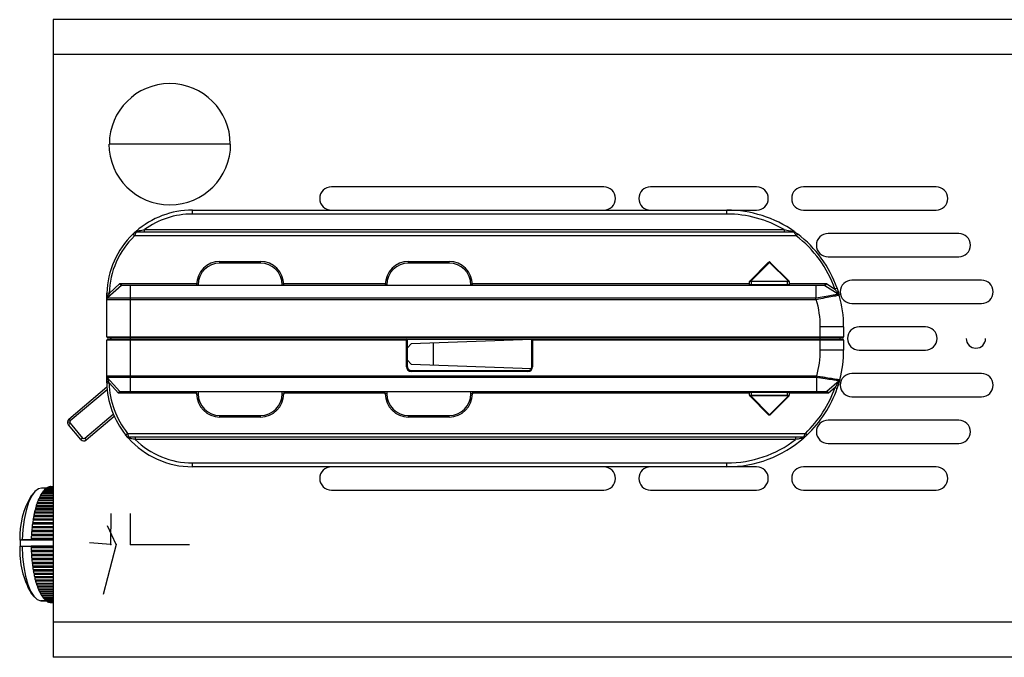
# Model space of a CAD drawing. Header units: millimetres. Extents: x -70 to 195, y -319 to -209.
# Tile 1 of 6: x -70 to 56, y -305 to -223. Entities that reach past the tile are written whole.
import ezdxf

# ---------------------------------------------------------------- set-up
doc = ezdxf.new("R2010")
doc.units = ezdxf.units.MM
doc.header["$PDSIZE"] = -1

msp = doc.modelspace()

# ---------------------------------------------------------------- linework, layer by layer
at = {"color": 7, "linetype": 'Continuous', "lineweight": 25}
for p, q in [((66.64, -222.67), (-65.86, -222.67)), ((-65.86, -222.67), (-65.86, -304.67)), ((66.64, -227.17), (-65.86, -227.17)), ((-43.1, -238.67), (-58.63, -238.67)), ((4.91, -244.17), (-30.09, -244.17)), ((24.56, -244.17), (10.91, -244.17)), ((47.61, -244.17), (30.56, -244.17)), ((-47.96, -247.17), (24.56, -247.17)), ((-47.96, -247.67), (-47.96, -247.17)), ((20.74, -247.67), (-47.96, -247.67)), ((20.74, -247.67), (20.74, -247.17)), ((30.56, -247.17), (47.61, -247.17)), ((-55.39, -250.47), (-55.6, -250.26)), ((-55.53, -250.19), (-55.21, -249.9)), ((29.63, -250.47), (-55.39, -250.47)), ((-55.22, -249.91), (-55.23, -249.91)), ((-55.18, -249.97), (29.37, -249.97)), ((-54.13, -249.97), (-54.13, -249.67)), ((-54.13, -249.67), (28.08, -249.67)), ((28.08, -249.67), (28.08, -249.97)), ((29.39, -249.92), (29.4, -249.96)), ((29.4, -249.93), (29.39, -249.93)), ((29.42, -249.94), (29.46, -249.97)), ((29.56, -249.97), (29.56, -249.97)), ((29.82, -250.23), (29.63, -250.47)), ((50.53, -250.17), (33.74, -250.17)), ((-44.42, -253.97), (-44.42, -253.77)), ((-44.42, -253.77), (-39.22, -253.77)), ((-39.22, -253.97), (-44.42, -253.97)), ((-39.22, -253.97), (-39.22, -253.77)), ((-20.17, -253.97), (-20.17, -253.77)), ((-20.17, -253.77), (-14.97, -253.77)), ((-14.97, -253.97), (-20.17, -253.97)), ((-14.97, -253.97), (-14.97, -253.77)), ((23.67, -256.29), (26.04, -253.91)), ((26.22, -253.88), (23.81, -256.29)), ((28.61, -256.26), (26.22, -253.88)), ((26.29, -253.88), (28.68, -256.26)), ((33.74, -253.17), (50.53, -253.17)), ((-57.07, -256.85), (-58.86, -258.46)), ((-58.66, -257.87), (-57.27, -256.62)), ((-57.27, -256.62), (-47.42, -256.62)), ((-55.96, -256.82), (32.18, -256.82)), ((-55.96, -256.85), (-55.96, -258.46)), ((32.17, -256.85), (-55.96, -256.85)), ((-47.42, -256.82), (-47.42, -256.77)), ((-47.42, -256.77), (-47.22, -256.77)), ((-47.22, -256.77), (-47.22, -256.82)), ((-36.42, -256.77), (-36.22, -256.77)), ((-36.42, -256.82), (-36.42, -256.77)), ((-36.22, -256.62), (-23.16, -256.62)), ((-36.22, -256.77), (-36.22, -256.82)), ((-22.97, -256.77), (-23.17, -256.77)), ((-23.17, -256.82), (-23.17, -256.77)), ((-22.97, -256.77), (-22.97, -256.82)), ((-11.97, -256.77), (-12.17, -256.77)), ((-12.17, -256.82), (-12.17, -256.77)), ((-11.97, -256.62), (23.64, -256.62)), ((-11.97, -256.77), (-11.97, -256.82)), ((23.64, -256.81), (23.64, -256.36)), ((23.64, -256.72), (28.74, -256.72)), ((23.84, -256.29), (23.84, -256.82)), ((23.84, -256.29), (28.54, -256.29)), ((28.54, -256.36), (23.84, -256.36)), ((28.54, -256.82), (28.54, -256.29)), ((28.74, -256.36), (28.74, -256.72)), ((28.74, -256.62), (33.54, -256.62)), ((28.74, -256.76), (28.74, -256.82)), ((32.17, -256.85), (32.17, -258.46)), ((33.32, -256.84), (35.05, -257.95)), ((33.54, -256.62), (34.61, -257.31)), ((53.46, -256.17), (36.81, -256.17)), ((-58.66, -257.87), (-58.96, -257.86)), ((-58.96, -258.17), (-58.96, -257.86)), ((-58.66, -257.87), (-58.74, -258.09)), ((34.89, -257.21), (34.61, -257.31)), ((-58.96, -263.47), (-58.96, -258.68)), ((-55.96, -258.46), (32.17, -258.46)), ((32.22, -258.68), (-55.96, -258.68)), ((-55.96, -258.68), (-55.96, -268.49)), ((36.81, -259.17), (53.46, -259.17)), ((32.74, -265.17), (32.74, -262.17)), ((35.74, -262.17), (32.74, -262.17)), ((35.74, -262.17), (35.74, -263.47)), ((46.24, -262.17), (37.74, -262.17)), ((-58.96, -263.47), (35.74, -263.47)), ((-58.96, -268.49), (-58.96, -263.87)), ((-20.33, -263.87), (-58.96, -263.87)), ((35.64, -263.57), (-58.86, -263.57)), ((-58.86, -263.77), (-20.43, -263.77)), ((-58.46, -263.57), (-58.46, -263.77)), ((-20.43, -267.3), (-20.43, -263.77)), ((-20.33, -267.3), (-20.33, -263.77)), ((-20.33, -263.77), (-4.33, -263.77)), ((-19.83, -264.36), (-20.33, -264.89)), ((-4.33, -263.81), (-19.83, -264.36)), ((-16.99, -267.09), (-16.99, -264.26)), ((-4.33, -267.3), (-4.33, -263.77)), ((35.74, -263.87), (-4.33, -263.87)), ((-4.23, -263.77), (-4.23, -267.3)), ((-4.23, -263.77), (35.64, -263.77)), ((35.24, -263.57), (35.24, -263.77)), ((35.74, -263.87), (35.74, -265.17)), ((35.74, -265.17), (32.74, -265.17)), ((37.74, -265.17), (46.24, -265.17)), ((-20.33, -266.45), (-19.83, -266.99)), ((-19.83, -266.99), (-4.38, -267.53)), ((-20.33, -267.3), (-20.43, -267.3)), ((-19.83, -267.8), (-19.83, -267.9)), ((-19.83, -267.8), (-4.83, -267.8)), ((-4.83, -267.9), (-19.83, -267.9)), ((-4.83, -267.8), (-4.83, -267.9)), ((-4.33, -267.3), (-4.23, -267.3)), ((53.46, -268.17), (36.81, -268.17)), ((-58.96, -269.39), (-58.96, -269.17)), ((-58.96, -269.39), (-58.66, -269.39)), ((-58.89, -268.69), (-57.27, -270.49)), ((-57.46, -270.72), (-58.66, -269.39)), ((-55.96, -268.49), (32.27, -268.49)), ((32.24, -268.69), (-55.96, -268.69)), ((-55.96, -268.69), (-55.96, -270.49)), ((32.24, -268.69), (32.24, -270.49)), ((35.16, -269.11), (33.59, -270.5)), ((-63.84, -274.05), (-58.94, -269.91)), ((-58.91, -270.28), (-63.65, -274.28)), ((-47.42, -270.72), (-57.46, -270.72)), ((-57.26, -270.49), (-57.24, -270.51)), ((-55.96, -270.49), (32.24, -270.49)), ((32.24, -270.52), (-55.96, -270.52)), ((-47.42, -270.77), (-47.42, -270.52)), ((-47.42, -270.77), (-47.22, -270.77)), ((-47.22, -270.52), (-47.22, -270.77)), ((-36.42, -270.77), (-36.42, -270.52)), ((-36.42, -270.77), (-36.22, -270.77)), ((-36.22, -270.52), (-36.22, -270.77)), ((-23.17, -270.72), (-36.22, -270.72)), ((-23.17, -270.77), (-23.17, -270.52)), ((-22.97, -270.77), (-23.17, -270.77)), ((-22.97, -270.52), (-22.97, -270.77)), ((-12.17, -270.77), (-12.17, -270.52)), ((-11.97, -270.77), (-12.17, -270.77)), ((-11.97, -270.52), (-11.97, -270.77)), ((23.64, -270.72), (-11.97, -270.72)), ((23.64, -270.59), (23.64, -270.52)), ((28.74, -270.62), (23.64, -270.62)), ((23.64, -270.98), (23.64, -270.62)), ((23.84, -270.52), (23.84, -271.05)), ((28.54, -271.05), (28.54, -270.52)), ((28.74, -270.54), (28.74, -270.98)), ((33.79, -270.72), (28.74, -270.72)), ((34.63, -269.98), (33.79, -270.72)), ((34.63, -269.98), (34.91, -270.08)), ((26.04, -273.43), (23.67, -271.06)), ((23.81, -271.06), (26.22, -273.47)), ((23.84, -270.98), (28.54, -270.98)), ((28.54, -271.05), (23.84, -271.05)), ((26.22, -273.47), (28.61, -271.08)), ((28.68, -271.08), (26.29, -273.47)), ((36.81, -271.17), (53.46, -271.17)), ((-63.72, -274.43), (-64.02, -274.43)), ((-63.9, -274.76), (-63.67, -274.56)), ((-63.84, -274.05), (-63.65, -274.28)), ((-63.67, -274.56), (-62.06, -276.47)), ((-61.78, -276.5), (-58.12, -273.4)), ((-57.99, -273.69), (-61.59, -276.73)), ((-44.42, -273.57), (-39.22, -273.57)), ((-44.42, -273.77), (-44.42, -273.57)), ((-39.22, -273.77), (-44.42, -273.77)), ((-39.22, -273.77), (-39.22, -273.57)), ((-20.17, -273.57), (-14.97, -273.57)), ((-20.17, -273.77), (-20.17, -273.57)), ((-14.97, -273.77), (-20.17, -273.77)), ((-14.97, -273.77), (-14.97, -273.57)), ((50.53, -274.17), (33.74, -274.17)), ((-62.29, -276.67), (-63.9, -274.76)), ((-62.06, -276.47), (-62.29, -276.67)), ((-61.78, -276.5), (-61.59, -276.73)), ((-56.54, -276.06), (-56.31, -275.87)), ((-56.25, -276.41), (-56.54, -276.06)), ((-56.37, -276.27), (-56.37, -276.27)), ((-56.31, -275.87), (30.82, -275.87)), ((-56.27, -276.38), (-56.23, -276.43)), ((-56.19, -276.47), (-56.21, -276.44)), ((-56.21, -276.46), (-56.2, -276.46)), ((30.6, -276.37), (-56.14, -276.37)), ((-55.31, -276.37), (-55.31, -276.67)), ((29.57, -276.67), (-55.31, -276.67)), ((29.57, -276.37), (29.57, -276.67)), ((30.65, -276.43), (30.63, -276.45)), ((30.64, -276.44), (30.64, -276.43)), ((30.82, -275.87), (31.02, -276.09)), ((33.74, -277.17), (50.53, -277.17)), ((-47.96, -279.67), (20.74, -279.67)), ((-47.96, -280.17), (-47.96, -279.67)), ((24.56, -280.17), (-47.96, -280.17)), ((20.74, -280.17), (20.74, -279.67)), ((47.61, -280.17), (30.56, -280.17)), ((-68.26, -283.42), (-68.66, -283.89)), ((-66.72, -282.92), (-67.35, -282.92)), ((-65.86, -283.43), (-67.22, -283.43)), ((-67.15, -283.35), (-67.17, -283.43)), ((-67.15, -283.35), (-65.86, -283.35)), ((-65.86, -283.23), (-67.06, -283.23)), ((-66.99, -283.16), (-67, -283.23)), ((-66.99, -283.16), (-65.86, -283.16)), ((-65.86, -283.06), (-66.89, -283.06)), ((-66.82, -283), (-66.83, -283.06)), ((-66.82, -283), (-65.86, -283)), ((-65.86, -282.92), (-66.72, -282.92)), ((-66.65, -282.88), (-66.66, -282.92)), ((-66.65, -282.88), (-65.86, -282.88)), ((-65.86, -282.82), (-66.54, -282.82)), ((-66.47, -282.79), (-66.48, -282.82)), ((-66.47, -282.79), (-65.86, -282.79)), ((-65.86, -282.75), (-66.37, -282.75)), ((-66.29, -282.74), (-66.3, -282.75)), ((-66.29, -282.74), (-65.86, -282.74)), ((-65.86, -282.73), (-66.19, -282.73)), ((-66.12, -282.72), (-65.86, -282.72)), ((-66.12, -282.72), (-66.12, -282.73)), ((-30.09, -283.17), (4.91, -283.17)), ((10.91, -283.17), (24.56, -283.17)), ((30.56, -283.17), (47.61, -283.17)), ((-65.86, -284.57), (-67.81, -284.57)), ((-67.76, -284.44), (-65.86, -284.44)), ((-67.76, -284.44), (-67.76, -284.57)), ((-65.86, -284.24), (-67.67, -284.24)), ((-67.62, -284.12), (-65.86, -284.12)), ((-67.62, -284.12), (-67.62, -284.24)), ((-65.86, -283.94), (-67.53, -283.94)), ((-67.47, -283.83), (-67.48, -283.94)), ((-67.47, -283.83), (-65.86, -283.83)), ((-65.86, -283.67), (-67.38, -283.67)), ((-67.31, -283.57), (-67.32, -283.67)), ((-67.31, -283.57), (-65.86, -283.57)), ((-68.24, -285.97), (-65.86, -285.97)), ((-68.24, -285.97), (-68.23, -286.11)), ((-68.12, -285.7), (-68.17, -285.71)), ((-65.86, -285.71), (-68.17, -285.71)), ((-68.13, -285.55), (-65.86, -285.55)), ((-68.13, -285.55), (-68.12, -285.7)), ((-68.12, -285.7), (-65.86, -285.7)), ((-68.01, -285.3), (-68.06, -285.31)), ((-65.86, -285.31), (-68.06, -285.31)), ((-68.02, -285.15), (-65.86, -285.15)), ((-68.02, -285.15), (-68.01, -285.3)), ((-68.01, -285.3), (-65.86, -285.3)), ((-65.86, -284.93), (-67.94, -284.93)), ((-67.89, -284.78), (-65.86, -284.78)), ((-67.89, -284.78), (-67.89, -284.93)), ((-68.4, -287), (-68.45, -287.05)), ((-65.86, -287.05), (-68.45, -287.05)), ((-68.42, -286.86), (-65.86, -286.86)), ((-68.42, -286.86), (-68.4, -287)), ((-68.4, -287), (-65.86, -287)), ((-68.32, -286.55), (-68.37, -286.59)), ((-65.86, -286.59), (-68.37, -286.59)), ((-68.33, -286.41), (-65.86, -286.41)), ((-68.33, -286.41), (-68.32, -286.55)), ((-68.32, -286.55), (-65.86, -286.55)), ((-68.23, -286.11), (-68.28, -286.14)), ((-65.86, -286.14), (-68.28, -286.14)), ((-68.23, -286.11), (-65.86, -286.11)), ((-68.58, -288.45), (-68.62, -288.53)), ((-68.6, -288.32), (-65.86, -288.32)), ((-68.6, -288.32), (-68.58, -288.45)), ((-68.58, -288.45), (-65.86, -288.45)), ((-68.53, -287.96), (-68.57, -288.02)), ((-65.86, -288.02), (-68.57, -288.02)), ((-68.55, -287.83), (-65.86, -287.83)), ((-68.55, -287.83), (-68.53, -287.96)), ((-68.53, -287.96), (-65.86, -287.96)), ((-68.47, -287.47), (-68.52, -287.53)), ((-65.86, -287.53), (-68.52, -287.53)), ((-68.49, -287.34), (-65.86, -287.34)), ((-68.49, -287.34), (-68.47, -287.47)), ((-68.47, -287.47), (-65.86, -287.47)), ((-70.03, -289.6), (-70.12, -289.59)), ((-70.04, -290.38), (-70.03, -289.59)), ((-70.03, -289.59), (-70.03, -289.58)), ((-65.86, -289.59), (-70.03, -289.59)), ((-70.03, -289.59), (-70.03, -289.59)), ((-68.6, -289.58), (-69.83, -289.58)), ((-68.67, -289.35), (-65.86, -289.35)), ((-68.67, -289.35), (-68.63, -289.46)), ((-68.63, -289.46), (-68.67, -289.55)), ((-65.86, -289.55), (-68.67, -289.55)), ((-68.67, -289.55), (-68.67, -289.57)), ((-68.67, -289.57), (-68.6, -289.58)), ((-68.67, -289.57), (-65.86, -289.57)), ((-68.61, -288.95), (-68.65, -289.04)), ((-65.86, -289.04), (-68.65, -289.04)), ((-68.64, -288.83), (-65.86, -288.83)), ((-68.64, -288.83), (-68.61, -288.95)), ((-68.63, -289.46), (-65.86, -289.46)), ((-65.86, -288.53), (-68.62, -288.53)), ((-68.61, -288.95), (-65.86, -288.95)), ((-70.13, -290.39), (-70.05, -290.38)), ((-70.05, -290.38), (-70.04, -290.38)), ((-70.05, -290.39), (-69.83, -290.38)), ((-69.83, -290.38), (-68.68, -290.38)), ((-68.68, -290.37), (-68.68, -290.38)), ((-65.86, -290.37), (-68.68, -290.37)), ((-68.68, -290.38), (-65.86, -290.38)), ((-68.68, -290.38), (-68.64, -290.48)), ((-68.64, -290.48), (-68.68, -290.59)), ((-65.86, -290.59), (-68.68, -290.59)), ((-68.67, -290.9), (-65.86, -290.9)), ((-68.67, -290.9), (-68.63, -291)), ((-68.63, -291), (-68.66, -291.11)), ((-68.64, -290.48), (-65.86, -290.48)), ((-68.63, -291), (-65.86, -291)), ((-65.86, -291.11), (-68.66, -291.11)), ((-68.65, -291.42), (-65.86, -291.42)), ((-68.65, -291.42), (-68.6, -291.5)), ((-68.6, -291.5), (-68.63, -291.62)), ((-65.86, -291.62), (-68.63, -291.62)), ((-68.61, -291.93), (-65.86, -291.93)), ((-68.61, -291.93), (-68.57, -292)), ((-68.6, -291.5), (-65.86, -291.5)), ((-68.57, -292), (-68.59, -292.13)), ((-65.86, -292.13), (-68.59, -292.13)), ((-68.57, -292), (-65.86, -292)), ((-68.56, -292.43), (-65.86, -292.43)), ((-68.56, -292.43), (-68.52, -292.5)), ((-68.52, -292.5), (-68.54, -292.63)), ((-65.86, -292.63), (-68.54, -292.63)), ((-68.52, -292.5), (-65.86, -292.5)), ((-68.5, -292.92), (-65.86, -292.92)), ((-68.5, -292.92), (-68.46, -292.98)), ((-68.46, -292.98), (-68.47, -293.11)), ((-65.86, -293.11), (-68.47, -293.11)), ((-68.46, -292.98), (-65.86, -292.98)), ((-68.43, -293.4), (-65.86, -293.4)), ((-68.43, -293.4), (-68.38, -293.44)), ((-68.38, -293.44), (-68.4, -293.58)), ((-68.38, -293.44), (-65.86, -293.44)), ((-65.86, -293.58), (-68.4, -293.58)), ((-68.35, -293.86), (-65.86, -293.86)), ((-68.35, -293.86), (-68.3, -293.89)), ((-68.3, -293.89), (-68.31, -294.04)), ((-65.86, -294.04), (-68.31, -294.04)), ((-68.3, -293.89), (-65.86, -293.89)), ((-68.25, -294.3), (-65.86, -294.3)), ((-68.25, -294.3), (-68.21, -294.33)), ((-68.21, -294.33), (-65.86, -294.33)), ((-68.21, -294.33), (-68.21, -294.47)), ((-65.86, -294.47), (-68.21, -294.47)), ((-68.15, -294.72), (-65.86, -294.72)), ((-68.15, -294.72), (-68.1, -294.74)), ((-68.1, -294.74), (-68.11, -294.89)), ((-68.1, -294.74), (-65.86, -294.74)), ((-65.86, -294.89), (-68.11, -294.89)), ((-68.04, -295.12), (-65.86, -295.12)), ((-68.04, -295.12), (-67.99, -295.13)), ((-67.99, -295.13), (-65.86, -295.13)), ((-67.99, -295.13), (-67.99, -295.28)), ((-65.86, -295.28), (-67.99, -295.28)), ((-67.92, -295.5), (-65.86, -295.5)), ((-67.86, -295.5), (-67.86, -295.64)), ((-65.86, -295.64), (-67.86, -295.64)), ((-67.78, -295.85), (-65.86, -295.85)), ((-67.73, -295.85), (-67.73, -295.98)), ((-65.86, -295.98), (-67.73, -295.98)), ((-68.66, -296.46), (-68.26, -296.93)), ((-67.64, -296.17), (-65.86, -296.17)), ((-67.59, -296.17), (-67.59, -296.29)), ((-65.86, -296.29), (-67.59, -296.29)), ((-67.5, -296.47), (-65.86, -296.47)), ((-67.45, -296.47), (-67.44, -296.57)), ((-65.86, -296.57), (-67.44, -296.57)), ((-67.34, -296.73), (-65.86, -296.73)), ((-67.29, -296.73), (-67.28, -296.83)), ((-65.86, -296.83), (-67.28, -296.83)), ((-67.18, -296.96), (-65.86, -296.96)), ((-67.13, -296.96), (-67.12, -297.04)), ((-65.86, -297.04), (-67.12, -297.04)), ((-67.02, -297.16), (-65.86, -297.16)), ((-66.96, -297.16), (-66.95, -297.23)), ((-65.86, -297.23), (-66.95, -297.23)), ((-66.85, -297.32), (-65.86, -297.32)), ((-66.79, -297.32), (-66.78, -297.38)), ((-67.42, -297.42), (-67.35, -297.42)), ((-66.72, -297.42), (-67.42, -297.42)), ((-67.35, -297.42), (-66.72, -297.42)), ((-65.86, -297.38), (-66.78, -297.38)), ((-66.68, -297.45), (-65.86, -297.45)), ((-66.62, -297.45), (-66.61, -297.49)), ((-65.86, -297.49), (-66.61, -297.49)), ((-66.5, -297.54), (-65.86, -297.54)), ((-66.44, -297.54), (-66.43, -297.57)), ((-65.86, -297.57), (-66.43, -297.57)), ((-66.33, -297.6), (-65.86, -297.6)), ((-66.26, -297.6), (-66.26, -297.61)), ((-65.86, -297.61), (-66.26, -297.61)), ((-66.15, -297.62), (-65.86, -297.62)), ((66.64, -300.17), (-65.86, -300.17)), ((66.64, -304.67), (-65.86, -304.67))]:
    msp.add_line(p, q, dxfattribs=at)
at = {"color": 7, "linetype": 'Continuous'}
for p, q in [((-58.43, -290.17), (-58.39, -286.16)), ((-55.89, -290.17), (-55.89, -286.16)), ((-57.77, -290.17), (-58.87, -287.76)), ((-58.43, -290.17), (-61.17, -289.95)), ((-57.77, -290.17), (-59.42, -296.59)), ((-55.89, -290.17), (-48.35, -290.17))]:
    msp.add_line(p, q, dxfattribs=at)
at = {"color": 7, "linetype": 'Continuous', "lineweight": 25, "flags": 128}
for points in [[(-58.74, -258.09), (-58.79, -258.1), (-58.83, -258.1), (-58.87, -258.11), (-58.9, -258.12), (-58.93, -258.13), (-58.95, -258.15), (-58.96, -258.16), (-58.96, -258.17)], [(-67.35, -282.92), (-67.75, -283.02), (-68.21, -283.37), (-68.63, -283.96), (-69.01, -284.77), (-69.33, -285.78), (-69.58, -286.95), (-69.74, -288.23), (-69.83, -289.58)], [(-70.03, -289.58), (-70.09, -289.59), (-70.12, -289.59)], [(-69.83, -289.58), (-69.94, -289.58), (-70.03, -289.59)], [(-69.83, -290.38), (-69.78, -291.74), (-69.63, -293.04), (-69.41, -294.24), (-69.11, -295.3), (-68.75, -296.17), (-68.33, -296.83), (-67.89, -297.25), (-67.42, -297.42)]]:
    msp.add_lwpolyline(points, dxfattribs=at)
at = {"color": 7, "linetype": 'Continuous', "lineweight": 25}
for centre, radius, start, end in [((-50.86, -238.67), 7.77, 0, 180), ((-50.86, -238.67), 7.82, 180, 0), ((-30.09, -245.67), 1.5, 90, 270), ((4.91, -245.67), 1.5, 270, 90), ((10.91, -245.67), 1.5, 90, 270), ((24.56, -245.67), 1.5, 270, 90), ((30.56, -245.67), 1.5, 90, 270), ((47.61, -245.67), 1.5, 270, 90), ((-47.96, -258.17), 11, 90, 131.2176), ((-47.96, -258.17), 10.5, 90, 125.9506), ((20.74, -262.17), 15, 54.785, 90), ((20.74, -262.17), 14.5, 59.5497, 90), ((-47.96, -258.17), 11, 133.9764, 178.3877), ((-47.96, -258.17), 10.7, 133.9764, 178.3877), ((-55.18, -250.27), 0.3, 113.598, 132.4117), ((-55.18, -250.27), 0.3, 90, 103.6393), ((29.37, -250.27), 0.3, 54.0494, 90), ((20.74, -262.17), 14.7, 19.3207, 52.7421), ((20.74, -262.17), 15, 19.3207, 52.7421), ((33.74, -251.67), 1.5, 90, 270), ((50.53, -251.67), 1.5, 270, 90), ((-44.42, -256.77), 3, 90, 180), ((-44.42, -256.77), 2.8, 90, 180), ((-39.22, -256.77), 3, 0, 90), ((-39.22, -256.77), 2.8, 0, 90), ((-20.17, -256.77), 3, 90, 180), ((-20.17, -256.77), 2.8, 90, 180), ((-14.97, -256.77), 3, 0, 90), ((-14.97, -256.77), 2.8, 0, 90), ((26.26, -253.93), 0.0619, 55.1431, 124.8569), ((-57.02, -256.91), 0.0901, 90.3571, 136.3543), ((23.73, -256.35), 0.0908, 135.4111, 184.3811), ((23.74, -256.36), 0.1, 135, 180), ((24.1, -256.44), 0.321, 153.1663, 166.6259), ((28.64, -256.32), 0.0619, 55.1431, 124.8569), ((28.53, -256.41), 0.164, 27.2738, 62.7262), ((28.63, -256.3), 0.0619, 325.1431, 34.8569), ((28.64, -256.36), 0.1, 0, 45), ((33.29, -256.91), 0.0845, 51.2224, 89.6924), ((36.81, -257.67), 1.5, 90, 270), ((53.46, -257.67), 1.5, 270, 90), ((20.74, -262.17), 15, 360, 15.6588), ((20.74, -262.17), 12, 0, 16.9146), ((37.74, -263.67), 1.5, 90, 270), ((46.24, -263.67), 1.5, 270, 90), ((-58.86, -263.47), 0.1, 180, 270), ((-58.86, -263.87), 0.1, 90, 180), ((-58.56, -263.67), 0.1, 270, 90), ((-20.43, -263.87), 0.1, 0, 90), ((-4.23, -263.87), 0.1, 90, 180), ((35.64, -263.47), 0.1, 270, 0), ((35.64, -263.87), 0.1, 0, 90), ((52.74, -263.67), 1.25, 180, 0), ((20.74, -265.17), 12, 343.9791, 360), ((20.74, -265.17), 15, 345.3912, 0), ((-19.83, -267.3), 0.6, 180, 270), ((-19.83, -267.3), 0.5, 180, 270), ((-4.83, -267.3), 0.6, 270, 0), ((-4.83, -267.3), 0.5, 270, 0), ((36.81, -269.67), 1.5, 90, 270), ((53.46, -269.67), 1.5, 270, 90), ((-58.77, -268.82), 0.404, 241.1138, 277.4281), ((-47.96, -269.17), 11, 181.1403, 218.768), ((-47.96, -269.17), 10.7, 181.1403, 218.768), ((-57.21, -270.43), 0.0925, 218.1453, 269.5989), ((-44.42, -270.77), 3, 180, 270), ((-44.42, -270.77), 2.8, 180, 270), ((-39.22, -270.77), 2.8, 270, 0), ((-39.22, -270.77), 3, 270, 0), ((-20.17, -270.77), 3, 180, 270), ((-20.17, -270.77), 2.8, 180, 270), ((-14.97, -270.77), 3, 270, 0), ((-14.97, -270.77), 2.8, 270, 0), ((20.74, -265.17), 14.7, 313.2901, 340.9246), ((20.74, -265.17), 15, 313.2901, 340.9246), ((33.54, -270.43), 0.09, 270.3551, 316.0882), ((23.74, -270.98), 0.1, 180, 225), ((23.73, -270.99), 0.0908, 175.6189, 224.5889), ((24.1, -270.91), 0.321, 193.3741, 206.8337), ((28.53, -270.94), 0.164, 297.2738, 332.7262), ((28.64, -271.03), 0.0619, 235.1431, 304.8569), ((28.63, -271.05), 0.0619, 325.1431, 34.8569), ((28.64, -270.98), 0.1, 315, 0), ((-63.52, -274.43), 0.5, 130.191, 220.191), ((-63.52, -274.43), 0.2, 130.191, 220.191), ((26.26, -273.42), 0.0619, 235.1431, 304.8569), ((33.74, -275.67), 1.5, 90, 270), ((50.53, -275.67), 1.5, 270, 90), ((-61.91, -276.34), 0.5, 220.191, 310.191), ((-61.91, -276.34), 0.2, 220.191, 310.191), ((-56.14, -276.07), 0.3, 236.1997, 270), ((-47.96, -269.17), 11, 221.584, 270), ((-47.96, -269.17), 10.5, 225.5847, 270), ((20.74, -265.17), 15, 270, 311.2679), ((20.74, -265.17), 14.5, 270, 307.5235), ((30.6, -276.07), 0.3, 270, 283.5754), ((30.6, -276.07), 0.3, 293.5459, 312.1409), ((-30.09, -281.67), 1.5, 90, 270), ((4.91, -281.67), 1.5, 270, 90), ((10.91, -281.67), 1.5, 90, 270), ((24.56, -281.67), 1.5, 270, 90), ((30.56, -281.67), 1.5, 90, 270), ((47.61, -281.67), 1.5, 270, 90), ((-64.44, -285.45), 3.44, 144.0671, 146.8712), ((-65.07, -284.98), 2.65, 138.6896, 142.0234), ((-65.53, -284.56), 2.03, 132.2616, 136.2498), ((-65.84, -284.2), 1.55, 124.5747, 129.3384), ((-66.02, -283.92), 1.21, 115.4862, 121.0946), ((-66.11, -283.72), 0.999, 105.0438, 111.4338), ((-66.13, -283.61), 0.89, 93.6241, 100.5248), ((-60.09, -289.12), 10.04, 148.5978, 182.6869), ((-60.23, -287.53), 8.14, 158.6975, 160.2749), ((-61.52, -287.01), 6.75, 155.7881, 157.5749), ((-62.66, -286.48), 5.49, 152.4586, 154.5088), ((-63.63, -285.96), 4.38, 148.5984, 150.9815), ((-55.78, -288.88), 12.79, 165.6724, 166.8397), ((-57.32, -288.47), 11.2, 163.5799, 164.8556), ((-58.82, -288.02), 9.63, 161.2725, 162.6825), ((-51.32, -289.75), 17.33, 171.0371, 171.9902), ((-52.74, -289.52), 15.9, 169.3706, 170.38), ((-54.24, -289.23), 14.37, 167.5914, 168.6713), ((-48.94, -290.05), 19.73, 174.1192, 174.9934), ((-50.05, -289.93), 18.62, 172.6136, 173.5221), ((-47.4, -290.16), 21.28, 176.9821, 177.8133), ((-48.05, -290.12), 20.63, 175.5705, 176.4192), ((-59.51, -291.04), 10.64, 176.5106, 210.6588), ((-47.07, -290.18), 21.61, 181.1066, 181.9294), ((-47.52, -290.19), 21.16, 182.4847, 183.3191), ((-48.22, -290.24), 20.46, 183.8846, 184.738), ((-49.16, -290.32), 19.51, 185.319, 186.1998), ((-50.31, -290.45), 18.36, 186.802, 187.7192), ((-51.62, -290.64), 17.04, 188.3492, 189.3134), ((-53.05, -290.88), 15.58, 189.9787, 191.0021), ((-54.57, -291.19), 14.03, 191.7116, 192.8088), ((-56.12, -291.55), 12.45, 193.5734, 194.7621), ((-57.65, -291.97), 10.85, 195.5948, 196.897), ((-59.13, -292.43), 9.31, 197.8142, 199.2572), ((-60.52, -292.93), 7.83, 200.2794, 201.8979), ((-61.77, -293.45), 6.47, 203.0513, 204.8897), ((-62.88, -293.98), 5.24, 206.2078, 208.3232), ((-63.82, -294.5), 4.17, 209.8493, 212.3148), ((-64.59, -295), 3.25, 214.1041, 217.0124), ((-65.18, -295.46), 2.5, 219.1341, 222.598), ((-65.6, -295.87), 1.91, 225.1345, 229.2802), ((-65.89, -296.22), 1.47, 232.3182, 237.261), ((-66.05, -296.48), 1.16, 240.8661, 246.6544), ((-66.12, -296.66), 0.967, 250.8214, 257.3519), ((-66.13, -296.74), 0.88, 261.9423, 268.8972)]:
    msp.add_arc(centre, radius, start, end, dxfattribs=at)
for points, knots in [([(-55.6, -250.26), (-55.55, -250.21), (-55.48, -250.14), (-55.41, -250.08), (-55.39, -250.06), (-55.38, -250.05), (-55.38, -250.05)], [0, 0, 0, 0, 0.4979389, 0.7485827, 0.8745091, 1, 1, 1, 1]), ([(-55.18, -249.97), (-55.18, -249.98), (-55.18, -249.98), (-55.2, -250.01), (-55.22, -250.06), (-55.25, -250.14), (-55.3, -250.24), (-55.35, -250.36), (-55.38, -250.43), (-55.39, -250.47)], [0, 0, 0, 0, 0.117145, 0.239282, 0.367171, 0.501476, 0.701044, 0.838163, 1, 1, 1, 1]), ([(-55.19, -249.99), (-55.21, -249.99), (-55.25, -249.98), (-55.3, -250), (-55.33, -250.01), (-55.34, -250.02)], [0, 0, 0, 0, 0.524905, 0.768649, 1, 1, 1, 1]), ([(-55.29, -249.97), (-55.29, -249.96), (-55.27, -249.95), (-55.24, -249.92), (-55.21, -249.9)], [0, 0, 0, 0, 0.127731, 1, 1, 1, 1]), ([(-55.23, -249.92), (-55.23, -249.92), (-55.23, -249.91), (-55.22, -249.9), (-55.21, -249.9)], [0, 0, 0, 0, 0.502012, 1, 1, 1, 1]), ([(-55.21, -249.9), (-55.21, -249.9), (-55.21, -249.9), (-55.18, -249.89), (-55.1, -249.87), (-54.95, -249.84), (-54.63, -249.78), (-54.34, -249.72), (-54.13, -249.67)], [0, 0, 0, 0, 0.04546, 0.093307, 0.202304, 0.336929, 0.50168, 1, 1, 1, 1]), ([(28.08, -249.67), (28.33, -249.72), (28.67, -249.78), (29.05, -249.85), (29.23, -249.89), (29.31, -249.9), (29.34, -249.91)], [0, 0, 0, 0, 0.5517703, 0.7449573, 0.8972277, 1, 1, 1, 1]), ([(29.34, -249.91), (29.34, -249.91), (29.36, -249.91), (29.38, -249.92), (29.38, -249.92), (29.39, -249.92)], [0, 0, 0, 0, 0.125921, 0.580054, 1, 1, 1, 1]), ([(29.63, -250.47), (29.6, -250.4), (29.53, -250.27), (29.46, -250.14), (29.41, -250.06), (29.39, -250.01), (29.37, -249.98), (29.37, -249.98), (29.37, -249.97)], [0, 0, 0, 0, 0.2981101, 0.4983966, 0.6343119, 0.7625039, 0.8839986, 1, 1, 1, 1]), ([(29.5, -250.01), (29.49, -250), (29.47, -249.99), (29.42, -249.98), (29.4, -249.99), (29.38, -249.99)], [0, 0, 0, 0, 0.223122, 0.463254, 1, 1, 1, 1]), ([(29.39, -249.92), (29.39, -249.92), (29.4, -249.93), (29.4, -249.93), (29.41, -249.94)], [0, 0, 0, 0, 0.498942, 1, 1, 1, 1]), ([(29.42, -249.95), (29.42, -249.95), (29.42, -249.94), (29.41, -249.94), (29.41, -249.94)], [0, 0, 0, 0, 0.52341, 1, 1, 1, 1]), ([(29.54, -250.03), (29.54, -250.03), (29.55, -250.04), (29.58, -250.06), (29.67, -250.13), (29.76, -250.19), (29.82, -250.23)], [0, 0, 0, 0, 0.125097, 0.251061, 0.501301, 1, 1, 1, 1]), ([(26.04, -253.91), (26.06, -253.9), (26.08, -253.88), (26.1, -253.87), (26.11, -253.86)], [0, 0, 0, 0, 0.56256, 1, 1, 1, 1]), ([(26.11, -253.86), (26.11, -253.86), (26.12, -253.85), (26.13, -253.84), (26.15, -253.84), (26.16, -253.84), (26.17, -253.84), (26.18, -253.84), (26.18, -253.85), (26.19, -253.86), (26.19, -253.86)], [0, 0, 0, 0, 0.124712, 0.249805, 0.374047, 0.499864, 0.625515, 0.749595, 0.875122, 1, 1, 1, 1]), ([(26.22, -253.88), (26.21, -253.87), (26.19, -253.86), (26.16, -253.85), (26.13, -253.85), (26.12, -253.86), (26.11, -253.86)], [0, 0, 0, 0, 0.254714, 0.50551, 0.753541, 1, 1, 1, 1]), ([(26.29, -253.87), (26.28, -253.87), (26.25, -253.85), (26.21, -253.83), (26.17, -253.83), (26.14, -253.84), (26.12, -253.85)], [0, 0, 0, 0, 0.228291, 0.473978, 0.734568, 1, 1, 1, 1]), ([(26.19, -253.86), (26.2, -253.86), (26.21, -253.85), (26.24, -253.85), (26.27, -253.86), (26.28, -253.87), (26.29, -253.88)], [0, 0, 0, 0, 0.2464586, 0.4944898, 0.7452858, 1, 1, 1, 1]), ([(-57.09, -256.85), (-57.1, -256.85), (-57.12, -256.85), (-57.15, -256.82), (-57.18, -256.78), (-57.22, -256.72), (-57.25, -256.66), (-57.27, -256.62)], [0, 0, 0, 0, 0.2355157, 0.3635677, 0.5001548, 0.7072289, 1, 1, 1, 1]), ([(-57.27, -256.62), (-57.24, -256.65), (-57.2, -256.7), (-57.13, -256.76), (-57.07, -256.81), (-57.04, -256.82), (-57.02, -256.82)], [0, 0, 0, 0, 0.291776, 0.500434, 0.75101, 1, 1, 1, 1]), ([(-55.96, -256.85), (-56.11, -256.85), (-56.4, -256.85), (-56.76, -256.85), (-57.02, -256.85), (-57.05, -256.85), (-57.07, -256.85)], [0, 0, 0, 0, 0.249104, 0.499038, 0.749376, 1, 1, 1, 1]), ([(-57, -256.82), (-56.98, -256.82), (-56.94, -256.82), (-56.67, -256.82), (-56.32, -256.82), (-56.08, -256.82), (-55.96, -256.82)], [0, 0, 0, 0, 0.280265, 0.559768, 0.779952, 1, 1, 1, 1]), ([(23.78, -256.36), (23.77, -256.36), (23.73, -256.36), (23.69, -256.35), (23.66, -256.36), (23.65, -256.36), (23.64, -256.36)], [0, 0, 0, 0, 0.250524, 0.5, 0.749476, 1, 1, 1, 1]), ([(23.64, -256.36), (23.64, -256.36), (23.64, -256.36), (23.64, -256.36), (23.64, -256.36)], [0, 0, 0, 0, 0.560974, 1, 1, 1, 1]), ([(23.66, -256.29), (23.66, -256.29), (23.67, -256.29), (23.67, -256.29), (23.67, -256.29)], [0, 0, 0, 0, 0.555689, 1, 1, 1, 1]), ([(23.67, -256.29), (23.68, -256.29), (23.69, -256.28), (23.72, -256.27), (23.76, -256.28), (23.79, -256.29), (23.81, -256.29)], [0, 0, 0, 0, 0.250524, 0.5, 0.749476, 1, 1, 1, 1]), ([(23.84, -256.36), (23.83, -256.36), (23.81, -256.36), (23.79, -256.36), (23.78, -256.36)], [0, 0, 0, 0, 0.5589046, 1, 1, 1, 1]), ([(23.81, -256.29), (23.81, -256.29), (23.82, -256.29), (23.83, -256.29), (23.84, -256.29)], [0, 0, 0, 0, 0.56384, 1, 1, 1, 1]), ([(28.54, -256.29), (28.54, -256.29), (28.56, -256.29), (28.58, -256.28), (28.6, -256.27), (28.61, -256.26)], [0, 0, 0, 0, 0.258158, 0.53309, 1, 1, 1, 1]), ([(28.68, -256.34), (28.67, -256.34), (28.65, -256.35), (28.61, -256.36), (28.57, -256.36), (28.55, -256.36), (28.54, -256.36)], [0, 0, 0, 0, 0.2669141, 0.5213847, 0.7651047, 1, 1, 1, 1]), ([(28.68, -256.26), (28.68, -256.27), (28.69, -256.28), (28.7, -256.29), (28.71, -256.29), (28.71, -256.29)], [0, 0, 0, 0, 0.302998, 0.589058, 1, 1, 1, 1]), ([(28.74, -256.36), (28.73, -256.36), (28.73, -256.36), (28.72, -256.36), (28.7, -256.35), (28.69, -256.34), (28.68, -256.34)], [0, 0, 0, 0, 0.234895, 0.478615, 0.733086, 1, 1, 1, 1]), ([(33.32, -256.84), (33.32, -256.84), (33.31, -256.84), (33.24, -256.84), (33.13, -256.84), (32.94, -256.84), (32.62, -256.84), (32.32, -256.85), (32.17, -256.85)], [0, 0, 0, 0, 0.125123, 0.250337, 0.375483, 0.50046, 0.749592, 1, 1, 1, 1]), ([(32.18, -256.82), (32.33, -256.82), (32.65, -256.82), (33.01, -256.82), (33.23, -256.82), (33.26, -256.82), (33.27, -256.82)], [0, 0, 0, 0, 0.280234, 0.5595, 0.779676, 1, 1, 1, 1]), ([(33.29, -256.82), (33.32, -256.82), (33.36, -256.81), (33.41, -256.76), (33.47, -256.7), (33.52, -256.65), (33.54, -256.62)], [0, 0, 0, 0, 0.28376, 0.499856, 0.711341, 1, 1, 1, 1]), ([(33.54, -256.62), (33.52, -256.66), (33.49, -256.72), (33.44, -256.79), (33.4, -256.84), (33.36, -256.84), (33.35, -256.84)], [0, 0, 0, 0, 0.292086, 0.500271, 0.76229, 1, 1, 1, 1]), ([(-58.96, -258.17), (-58.96, -258.12), (-58.96, -258.01), (-58.96, -257.91), (-58.96, -257.86)], [0, 0, 0, 0, 0.559707, 1, 1, 1, 1]), ([(-58.86, -258.46), (-58.86, -258.46), (-58.86, -258.45), (-58.85, -258.43), (-58.83, -258.36), (-58.79, -258.24), (-58.76, -258.14), (-58.74, -258.09)], [0, 0, 0, 0, 0.086254, 0.179553, 0.403184, 0.660107, 1, 1, 1, 1]), ([(32.17, -258.46), (32.54, -258.39), (33.28, -258.25), (34.24, -258.09), (34.78, -258), (35.02, -257.96), (35.04, -257.96), (35.05, -257.95)], [0, 0, 0, 0, 0.245578, 0.493321, 0.744666, 0.872359, 1, 1, 1, 1]), ([(35.18, -258.12), (35.14, -258.13), (35.07, -258.14), (34.7, -258.21), (34.2, -258.3), (33.37, -258.45), (32.6, -258.6), (32.21, -258.68)], [0, 0, 0, 0, 0.245316, 0.371896, 0.500748, 0.749916, 1, 1, 1, 1]), ([(34.61, -257.31), (34.69, -257.43), (34.83, -257.62), (34.97, -257.83), (35.03, -257.92), (35.05, -257.95), (35.05, -257.95), (35.05, -257.95)], [0, 0, 0, 0, 0.499246, 0.7614824, 0.8977205, 0.9515605, 1, 1, 1, 1]), ([(34.89, -257.21), (34.92, -257.31), (34.99, -257.5), (35.07, -257.74), (35.12, -257.91), (35.15, -258.02), (35.17, -258.11), (35.18, -258.12), (35.18, -258.12)], [0, 0, 0, 0, 0.248637, 0.498259, 0.629395, 0.749018, 0.874632, 1, 1, 1, 1]), ([(-58.96, -258.68), (-58.96, -258.67), (-58.96, -258.65), (-58.96, -258.48), (-58.96, -258.29), (-58.96, -258.17)], [0, 0, 0, 0, 0.2464548, 0.523884, 1, 1, 1, 1]), ([(-58.86, -258.46), (-58.82, -258.46), (-58.73, -258.46), (-58.06, -258.46), (-57.1, -258.46), (-56.34, -258.46), (-55.96, -258.46)], [0, 0, 0, 0, 0.250624, 0.500962, 0.750896, 1, 1, 1, 1]), ([(32.21, -258.68), (32.21, -258.68), (32.21, -258.68), (32.2, -258.68), (32.19, -258.66), (32.19, -258.62), (32.18, -258.56), (32.18, -258.5), (32.18, -258.47), (32.17, -258.46)], [0, 0, 0, 0, 0.01165, 0.024388, 0.056356, 0.242074, 0.489201, 0.750092, 1, 1, 1, 1]), ([(32.21, -258.68), (32.21, -258.68), (32.21, -258.68), (32.22, -258.68), (32.22, -258.68)], [0, 0, 0, 0, 0.56, 1, 1, 1, 1]), ([(-58.96, -269.17), (-58.96, -269.07), (-58.96, -268.87), (-58.96, -268.65), (-58.96, -268.51), (-58.96, -268.49), (-58.96, -268.49)], [0, 0, 0, 0, 0.319303, 0.619517, 0.823328, 1, 1, 1, 1]), ([(-58.96, -269.39), (-58.96, -269.35), (-58.96, -269.28), (-58.96, -269.21), (-58.96, -269.17)], [0, 0, 0, 0, 0.559909, 1, 1, 1, 1]), ([(-55.96, -268.69), (-56.34, -268.69), (-57.11, -268.69), (-58.07, -268.69), (-58.75, -268.69), (-58.84, -268.69), (-58.89, -268.69)], [0, 0, 0, 0, 0.248345, 0.498224, 0.748881, 1, 1, 1, 1]), ([(-58.72, -269.22), (-58.76, -269.09), (-58.82, -268.91), (-58.87, -268.74), (-58.89, -268.69), (-58.89, -268.69), (-58.89, -268.69)], [0, 0, 0, 0, 0.622339, 0.842635, 0.926519, 1, 1, 1, 1]), ([(-58.66, -269.39), (-58.67, -269.36), (-58.69, -269.3), (-58.71, -269.24), (-58.72, -269.22)], [0, 0, 0, 0, 0.560017, 1, 1, 1, 1]), ([(32.26, -268.49), (32.26, -268.49), (32.26, -268.49), (32.26, -268.49), (32.25, -268.5), (32.25, -268.51), (32.25, -268.54), (32.24, -268.61), (32.24, -268.65), (32.24, -268.69)], [0, 0, 0, 0, 0.013125, 0.026625, 0.058279, 0.117079, 0.241397, 0.485474, 1, 1, 1, 1]), ([(35.16, -269.11), (35.11, -269.1), (35.03, -269.09), (34.35, -269), (33.38, -268.86), (32.62, -268.75), (32.24, -268.69)], [0, 0, 0, 0, 0.249805, 0.49996, 0.749808, 1, 1, 1, 1]), ([(32.27, -268.49), (32.27, -268.49), (32.27, -268.49), (32.26, -268.49), (32.26, -268.49)], [0, 0, 0, 0, 0.56, 1, 1, 1, 1]), ([(32.26, -268.49), (32.48, -268.52), (32.89, -268.59), (33.63, -268.72), (34.28, -268.81), (34.76, -268.89), (35.14, -268.94), (35.21, -268.95), (35.25, -268.96)], [0, 0, 0, 0, 0.13766, 0.267096, 0.500211, 0.628144, 0.754255, 1, 1, 1, 1]), ([(35.16, -269.11), (35.16, -269.11), (35.16, -269.11), (35.15, -269.12), (35.13, -269.16), (35.05, -269.29), (34.88, -269.58), (34.73, -269.82), (34.63, -269.98)], [0, 0, 0, 0, 0.020115, 0.041363, 0.090341, 0.227579, 0.499888, 1, 1, 1, 1]), ([(35.25, -268.96), (35.25, -268.96), (35.25, -268.96), (35.24, -269.01), (35.2, -269.14), (35.1, -269.51), (34.99, -269.85), (34.91, -270.08)], [0, 0, 0, 0, 0.058459, 0.117989, 0.251977, 0.501561, 1, 1, 1, 1]), ([(-57.46, -270.72), (-57.44, -270.69), (-57.41, -270.63), (-57.37, -270.56), (-57.34, -270.52), (-57.32, -270.5), (-57.3, -270.49), (-57.29, -270.49), (-57.28, -270.49)], [0, 0, 0, 0, 0.293251, 0.499555, 0.637104, 0.765175, 0.88546, 1, 1, 1, 1]), ([(-57.21, -270.52), (-57.23, -270.53), (-57.26, -270.53), (-57.32, -270.58), (-57.39, -270.65), (-57.44, -270.7), (-57.46, -270.72)], [0, 0, 0, 0, 0.241205, 0.499381, 0.706814, 1, 1, 1, 1]), ([(-57.27, -270.49), (-57.25, -270.49), (-57.21, -270.49), (-56.91, -270.49), (-56.48, -270.49), (-56.13, -270.49), (-55.96, -270.49)], [0, 0, 0, 0, 0.251119, 0.501776, 0.751655, 1, 1, 1, 1]), ([(-55.96, -270.52), (-56.15, -270.52), (-56.51, -270.52), (-56.91, -270.52), (-57.15, -270.52), (-57.18, -270.52), (-57.2, -270.52)], [0, 0, 0, 0, 0.279643, 0.558893, 0.778927, 1, 1, 1, 1]), ([(32.24, -270.49), (32.41, -270.49), (32.76, -270.49), (33.13, -270.5), (33.36, -270.5), (33.49, -270.5), (33.57, -270.5), (33.58, -270.5), (33.59, -270.5)], [0, 0, 0, 0, 0.249304, 0.498437, 0.623173, 0.748761, 0.873801, 1, 1, 1, 1]), ([(33.52, -270.52), (33.5, -270.52), (33.45, -270.52), (33.1, -270.52), (32.67, -270.52), (32.38, -270.52), (32.24, -270.52)], [0, 0, 0, 0, 0.279407, 0.558601, 0.77883, 1, 1, 1, 1]), ([(33.79, -270.72), (33.76, -270.69), (33.72, -270.65), (33.65, -270.58), (33.59, -270.53), (33.56, -270.53), (33.54, -270.52)], [0, 0, 0, 0, 0.291698, 0.500423, 0.750507, 1, 1, 1, 1]), ([(33.61, -270.5), (33.62, -270.5), (33.64, -270.5), (33.67, -270.53), (33.7, -270.57), (33.74, -270.63), (33.77, -270.69), (33.79, -270.72)], [0, 0, 0, 0, 0.235588, 0.363632, 0.500167, 0.707269, 1, 1, 1, 1]), ([(23.64, -270.98), (23.64, -270.98), (23.64, -270.98), (23.64, -270.98), (23.64, -270.99)], [0, 0, 0, 0, 0.5589046, 1, 1, 1, 1]), ([(23.64, -270.99), (23.65, -270.99), (23.66, -270.99), (23.69, -270.99), (23.73, -270.99), (23.77, -270.99), (23.78, -270.99)], [0, 0, 0, 0, 0.250524, 0.5, 0.749476, 1, 1, 1, 1]), ([(23.67, -271.06), (23.67, -271.05), (23.67, -271.05), (23.66, -271.05), (23.66, -271.05)], [0, 0, 0, 0, 0.56384, 1, 1, 1, 1]), ([(23.81, -271.06), (23.79, -271.06), (23.76, -271.07), (23.72, -271.08), (23.69, -271.07), (23.68, -271.06), (23.67, -271.06)], [0, 0, 0, 0, 0.2505236, 0.5, 0.7494764, 1, 1, 1, 1]), ([(23.78, -270.99), (23.79, -270.98), (23.81, -270.98), (23.83, -270.98), (23.84, -270.98)], [0, 0, 0, 0, 0.560974, 1, 1, 1, 1]), ([(23.84, -271.05), (23.83, -271.05), (23.82, -271.05), (23.81, -271.06), (23.81, -271.06)], [0, 0, 0, 0, 0.555689, 1, 1, 1, 1]), ([(28.54, -270.98), (28.55, -270.98), (28.57, -270.98), (28.61, -270.99), (28.65, -271), (28.67, -271.01), (28.68, -271.01)], [0, 0, 0, 0, 0.234895, 0.478615, 0.733086, 1, 1, 1, 1]), ([(28.61, -271.08), (28.6, -271.08), (28.59, -271.07), (28.57, -271.06), (28.55, -271.05), (28.54, -271.05)], [0, 0, 0, 0, 0.302998, 0.589058, 1, 1, 1, 1]), ([(28.68, -271.01), (28.69, -271.01), (28.7, -271), (28.72, -270.99), (28.73, -270.98), (28.73, -270.98), (28.74, -270.98)], [0, 0, 0, 0, 0.2669141, 0.5213847, 0.7651047, 1, 1, 1, 1]), ([(28.71, -271.05), (28.71, -271.05), (28.7, -271.05), (28.7, -271.06), (28.68, -271.07), (28.68, -271.08)], [0, 0, 0, 0, 0.258158, 0.53309, 1, 1, 1, 1]), ([(26.04, -273.43), (26.06, -273.44), (26.08, -273.46), (26.1, -273.48), (26.11, -273.49)], [0, 0, 0, 0, 0.56256, 1, 1, 1, 1]), ([(26.11, -273.49), (26.12, -273.49), (26.13, -273.5), (26.16, -273.49), (26.19, -273.49), (26.21, -273.47), (26.22, -273.47)], [0, 0, 0, 0, 0.246459, 0.49449, 0.745286, 1, 1, 1, 1]), ([(26.19, -273.49), (26.19, -273.49), (26.18, -273.5), (26.18, -273.5), (26.17, -273.51), (26.16, -273.51), (26.15, -273.51), (26.13, -273.5), (26.12, -273.5), (26.11, -273.49), (26.11, -273.49)], [0, 0, 0, 0, 0.124712, 0.249805, 0.374047, 0.499864, 0.625515, 0.749595, 0.875122, 1, 1, 1, 1]), ([(26.29, -273.47), (26.28, -273.47), (26.27, -273.49), (26.24, -273.49), (26.21, -273.5), (26.2, -273.49), (26.19, -273.49)], [0, 0, 0, 0, 0.254714, 0.50551, 0.753541, 1, 1, 1, 1]), ([(-56.38, -276.26), (-56.38, -276.26), (-56.38, -276.25), (-56.41, -276.23), (-56.46, -276.16), (-56.51, -276.1), (-56.54, -276.06)], [0, 0, 0, 0, 0.067422, 0.282556, 0.49838, 1, 1, 1, 1]), ([(-56.38, -276.26), (-56.36, -276.28), (-56.33, -276.31), (-56.27, -276.34), (-56.21, -276.36), (-56.17, -276.36), (-56.15, -276.36)], [0, 0, 0, 0, 0.246653, 0.499715, 0.752931, 1, 1, 1, 1]), ([(-56.19, -276.47), (-56.22, -276.44), (-56.28, -276.38), (-56.33, -276.31), (-56.35, -276.29), (-56.36, -276.28)], [0, 0, 0, 0, 0.336078, 0.671367, 1, 1, 1, 1]), ([(-56.31, -275.87), (-56.29, -275.91), (-56.27, -275.99), (-56.23, -276.11), (-56.2, -276.21), (-56.17, -276.29), (-56.15, -276.34), (-56.14, -276.37), (-56.14, -276.37), (-56.14, -276.37)], [0, 0, 0, 0, 0.160604, 0.297285, 0.498268, 0.631359, 0.759067, 0.881796, 1, 1, 1, 1]), ([(-56.23, -276.42), (-56.23, -276.43), (-56.23, -276.43), (-56.22, -276.44), (-56.22, -276.44), (-56.22, -276.45)], [0, 0, 0, 0, 0.52296, 0.766515, 1, 1, 1, 1]), ([(-55.31, -276.67), (-55.5, -276.63), (-55.74, -276.58), (-55.99, -276.52), (-56.11, -276.49), (-56.18, -276.48), (-56.19, -276.48), (-56.19, -276.47)], [0, 0, 0, 0, 0.498323, 0.652536, 0.78435, 0.897871, 1, 1, 1, 1]), ([(30.63, -276.45), (30.63, -276.45), (30.62, -276.45), (30.59, -276.46), (30.52, -276.47), (30.37, -276.5), (30.06, -276.57), (29.78, -276.63), (29.57, -276.67)], [0, 0, 0, 0, 0.045178, 0.092872, 0.201794, 0.336476, 0.501432, 1, 1, 1, 1]), ([(30.6, -276.37), (30.6, -276.37), (30.6, -276.37), (30.61, -276.34), (30.64, -276.29), (30.67, -276.21), (30.72, -276.11), (30.77, -275.99), (30.8, -275.91), (30.82, -275.87)], [0, 0, 0, 0, 0.117317, 0.239507, 0.367351, 0.501532, 0.703112, 0.839704, 1, 1, 1, 1]), ([(30.61, -276.36), (30.63, -276.36), (30.67, -276.37), (30.72, -276.35), (30.74, -276.34), (30.76, -276.33)], [0, 0, 0, 0, 0.525395, 0.768994, 1, 1, 1, 1]), ([(30.71, -276.38), (30.7, -276.38), (30.68, -276.4), (30.66, -276.43), (30.63, -276.45)], [0, 0, 0, 0, 0.125581, 1, 1, 1, 1]), ([(31.02, -276.09), (30.97, -276.14), (30.9, -276.21), (30.83, -276.27), (30.8, -276.29), (30.8, -276.29), (30.8, -276.3)], [0, 0, 0, 0, 0.4979234, 0.7485541, 0.8745062, 1, 1, 1, 1])]:
    msp.add_open_spline(points, degree=3, knots=knots, dxfattribs=at)
for points in [[(-57.07, -256.85), (-57.06, -256.84), (-57.04, -256.83), (-57.02, -256.82), (-57, -256.82)], [(-55.96, -256.85), (-55.96, -256.84), (-55.96, -256.83), (-55.96, -256.82), (-55.96, -256.82)], [(32.17, -256.85), (32.17, -256.84), (32.18, -256.83), (32.18, -256.82), (32.18, -256.82)], [(33.32, -256.84), (33.32, -256.83), (33.3, -256.83), (33.28, -256.82), (33.27, -256.82)], [(35.18, -258.12), (35.17, -258.09), (35.14, -258.02), (35.08, -257.98), (35.05, -257.95)], [(-58.86, -258.46), (-58.88, -258.47), (-58.91, -258.5), (-58.94, -258.56), (-58.96, -258.62), (-58.96, -258.66), (-58.96, -258.68)], [(-55.96, -258.68), (-56.36, -258.68), (-57.14, -258.68), (-58.14, -258.68), (-58.83, -258.68), (-58.92, -258.68), (-58.96, -258.68)], [(-55.96, -258.46), (-55.96, -258.47), (-55.96, -258.5), (-55.96, -258.56), (-55.96, -258.62), (-55.96, -258.66), (-55.96, -258.68)], [(-58.96, -268.49), (-58.92, -268.49), (-58.83, -268.49), (-58.14, -268.49), (-57.14, -268.49), (-56.36, -268.49), (-55.96, -268.49)], [(-58.96, -268.49), (-58.96, -268.52), (-58.95, -268.6), (-58.91, -268.66), (-58.89, -268.69)], [(-55.96, -268.49), (-55.96, -268.52), (-55.96, -268.6), (-55.96, -268.66), (-55.96, -268.69)], [(35.16, -269.11), (35.18, -269.08), (35.22, -269.04), (35.24, -268.98), (35.25, -268.96)], [(-57.27, -270.49), (-57.26, -270.5), (-57.25, -270.5), (-57.24, -270.52), (-57.22, -270.52), (-57.2, -270.52), (-57.2, -270.52)], [(-55.96, -270.49), (-55.96, -270.5), (-55.96, -270.5), (-55.96, -270.52), (-55.96, -270.52), (-55.96, -270.52), (-55.96, -270.52)], [(32.24, -270.49), (32.24, -270.5), (32.24, -270.5), (32.24, -270.52), (32.24, -270.52), (32.24, -270.52), (32.24, -270.52)], [(33.59, -270.5), (33.58, -270.51), (33.56, -270.52), (33.54, -270.52), (33.52, -270.52)]]:
    msp.add_open_spline(points, degree=3, dxfattribs=at)
at = {"color": 7, "linetype": 'Continuous'}
for p in [(-58.43, -290.17), (-57.77, -290.17), (-55.89, -290.17)]:
    msp.add_point(p, dxfattribs=at)

doc.saveas('drawing.dxf')
